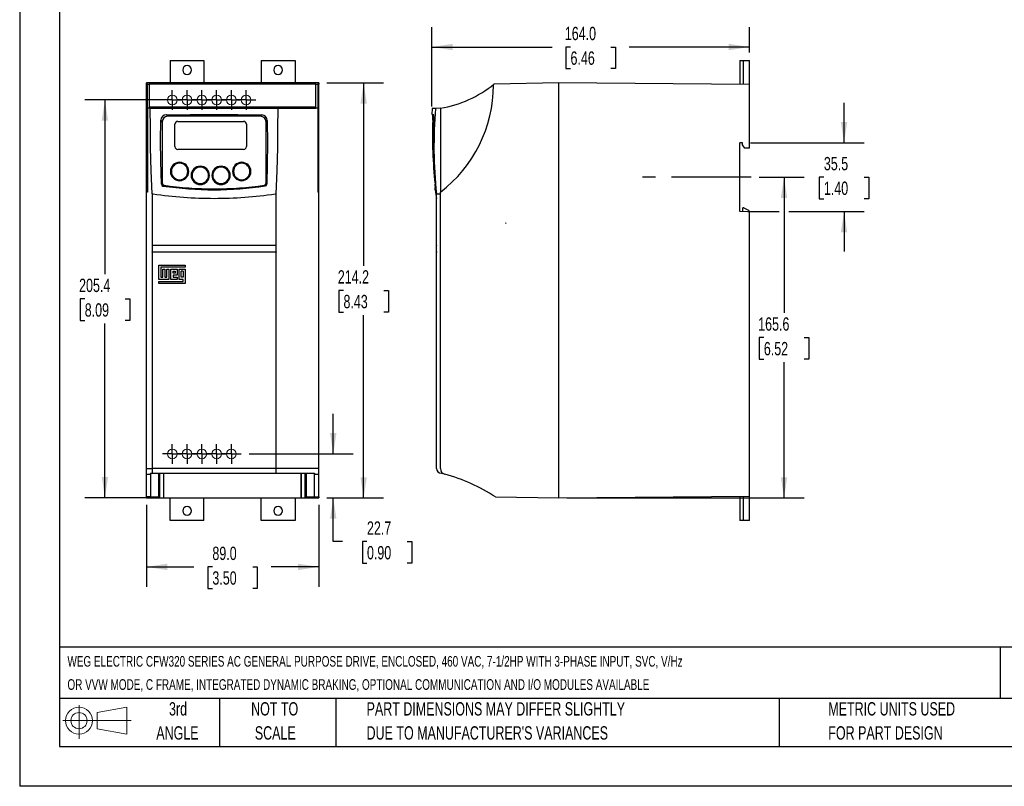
# Model space of a CAD drawing. Header units: millimetres. Extents: x 0 to 908, y 0 to 702.
# Tile 1 of 3: x 0 to 508, y 0 to 396. Entities that reach past the tile are written whole.
import ezdxf

# ---------------------------------------------------------------- set-up
doc = ezdxf.new("R2010")
doc.units = ezdxf.units.MM
doc.header["$LTSCALE"] = 3.25
doc.linetypes.add('CENTERX2', pattern=[20.32, 12.7, -2.54, 2.54, -2.54])
doc.layers.add('CENTER', color=40, linetype='CENTERX2')
doc.layers.add('SLD-DEFPOINTS', color=7, linetype='Continuous')
doc.layers.add('DIMENSIONS', color=140, linetype='Continuous', lineweight=25)
doc.layers.add('TEXT', color=140, linetype='Continuous', lineweight=25)
doc.styles.add('SLDTEXTSTYLE0', font='TXT', dxfattribs={"width": 0.7})
doc.dimstyles.new('SLDDIMSTYLE0', dxfattribs={"dimtxt": 7.013525, "dimasz": 10.7315, "dimexe": 0, "dimexo": 0.0625, "dimgap": 1.753381, "dimtad": 0, "dimtih": 1, "dimtoh": 1, "dimrnd": 1e-09, "dimzin": 12, "dimdsep": 46, "dimtxsty": 'SLDTEXTSTYLE0', "dimsah": 1, "dimcen": 0.09, "dimadec": 0, "dimazin": 3, "dimtfac": 1, "dimtmove": 0, "dimatfit": 0, "dimfxl": 0, "dimfrac": 2, "dimtolj": 1, "dimtzin": 12, "dimarcsym": 0})
doc.dimstyles.new('SLDDIMSTYLE1', dxfattribs={"dimtxt": 7.013525, "dimasz": 10.7315, "dimexe": 0, "dimexo": 0.0625, "dimgap": 1.753381, "dimtad": 0, "dimtih": 1, "dimtoh": 1, "dimrnd": 1e-09, "dimzin": 4, "dimdsep": 46, "dimtxsty": 'SLDTEXTSTYLE0', "dimsah": 1, "dimcen": 0.09, "dimadec": 0, "dimazin": 1, "dimtfac": 1, "dimtofl": 0, "dimtmove": 0, "dimatfit": 3, "dimfxl": 0, "dimfrac": 2, "dimtolj": 1, "dimtzin": 12, "dimarcsym": 0})
doc.dimstyles.new('SLDDIMSTYLE2', dxfattribs={"dimtxt": 7.013525, "dimasz": 10.7315, "dimexe": 0, "dimexo": 0.0625, "dimgap": 1.753381, "dimtad": 0, "dimtih": 1, "dimtoh": 1, "dimrnd": 1e-09, "dimzin": 12, "dimdsep": 46, "dimtxsty": 'SLDTEXTSTYLE0', "dimsah": 1, "dimcen": 0.09, "dimadec": 0, "dimazin": 3, "dimtfac": 1, "dimtofl": 0, "dimtmove": 0, "dimatfit": 3, "dimfxl": 0, "dimfrac": 2, "dimtolj": 1, "dimtzin": 12, "dimarcsym": 0})

# ---------------------------------------------------------------- blocks, each defined once
blk = doc.blocks.new('Block11')
at = {"color": 7, "linetype": 'Continuous', "lineweight": 18}
for p, q in [((8.41, 17.26), (8.41, 0)), ((17.81, 13.54), (33.07, 16.35)), ((33.07, 16.35), (33.07, 2.38)), ((17.81, 5.19), (17.81, 13.54)), ((0, 9.37), (35.34, 9.37)), ((17.81, 5.19), (33.07, 2.38))]:
    blk.add_line(p, q, dxfattribs=at)
for radius in [6.99, 4.18]:
    blk.add_circle((8.41, 9.37), radius, dxfattribs=at)
blk = doc.blocks.new('Block12')
at = {"layer": 'SLD-DEFPOINTS'}
blk.add_blockref('Block11', (0, 0), dxfattribs=at)
blk = doc.blocks.new('SW_NOTE_0')
at = {"layer": 'TEXT', "color": 0, "linetype": 'CENTERX2', "lineweight": 18, "attachment_point": 1, "style": 'SLDTEXTSTYLE0'}
for s, insert, char_height in [('WEG ELECTRIC CFW320 SERIES AC GENERAL PURPOSE DRIVE, ENCLOSED, 460 VAC, 7-1/2HP WITH 3-PHASE INPUT, SVC, V/Hz', (0, 7.07), 5.48683), ('OR VVW MODE, C FRAME, INTEGRATED DYNAMIC BRAKING, OPTIONAL COMMUNICATION AND I/O MODULES AVAILABLE', (0, -4.91), 5.4868)]:
    blk.add_mtext(s, dxfattribs=dict(at, insert=insert, char_height=char_height))
blk = doc.blocks.new('SW_NOTE_0_3')
at = {"layer": 'TEXT', "color": 0, "linetype": 'CENTERX2', "lineweight": 18, "char_height": 6.8792, "attachment_point": 1, "style": 'SLDTEXTSTYLE0'}
for s, insert in [('PART DIMENSIONS MAY DIFFER SLIGHTLY', (0, 8.87)), ("DUE TO MANUFACTURER'S VARIANCES", (0, -3.55))]:
    blk.add_mtext(s, dxfattribs=dict(at, insert=insert))
blk = doc.blocks.new('SW_NOTE_0_4')
at = {"layer": 'TEXT', "color": 0, "linetype": 'CENTERX2', "lineweight": 18, "char_height": 6.879, "attachment_point": 2, "style": 'SLDTEXTSTYLE0'}
for s, insert in [('NOT TO', (17.09, 8.87)), ('SCALE', (17.4, -3.55))]:
    blk.add_mtext(s, dxfattribs=dict(at, insert=insert))
blk = doc.blocks.new('SW_NOTE_0_5')
at = {"layer": 'TEXT', "color": 0, "linetype": 'CENTERX2', "lineweight": 18, "char_height": 6.879, "attachment_point": 2, "style": 'SLDTEXTSTYLE0'}
for s, insert in [('3rd', (7.52, 8.87)), ('ANGLE', (7.21, -3.55))]:
    blk.add_mtext(s, dxfattribs=dict(at, insert=insert))
blk = doc.blocks.new('SW_NOTE_0_6')
at = {"layer": 'TEXT', "color": 0, "linetype": 'CENTERX2', "lineweight": 18, "char_height": 6.8792, "attachment_point": 1, "style": 'SLDTEXTSTYLE0'}
for s, insert in [('METRIC UNITS USED', (0, 8.87)), ('FOR PART DESIGN', (0, -3.55))]:
    blk.add_mtext(s, dxfattribs=dict(at, insert=insert))
blk = doc.blocks.new('_D')
at = {"layer": 'DIMENSIONS'}
for p, q in [((161.92, 171.6), (161.92, 192.23)), ((118.47, 171.6), (172.24, 171.6)), ((158.56, 148.85), (172.24, 148.85)), ((161.92, 126.32), (161.92, 148.85)), ((166.67, 126.32), (161.92, 126.32)), ((179.32, 126.32), (176.96, 126.32)), ((176.96, 126.32), (176.96, 115.17)), ((200.16, 126.32), (202.51, 126.32)), ((202.51, 126.32), (202.51, 115.17)), ((176.96, 115.17), (179.32, 115.17)), ((202.51, 115.17), (200.16, 115.17))]:
    blk.add_line(p, q, dxfattribs=at)
for points in [[(161.92, 171.6), (163.57, 182.33), (160.27, 182.33)], [(161.92, 148.85), (160.27, 138.12), (163.57, 138.12)]]:
    blk.add_solid(points, dxfattribs=at)
at = {"layer": 'DIMENSIONS', "char_height": 6.879, "attachment_point": 1, "style": 'SLDTEXTSTYLE0'}
for s, insert in [('22.7', (179.32, 136.76)), ('0.90', (179.32, 124.04))]:
    blk.add_mtext(s, dxfattribs=dict(at, insert=insert))
blk = doc.blocks.new('_D_1')
at = {"layer": 'DIMENSIONS'}
for p, q in [((65.43, 145.24), (65.43, 102.94)), ((154.43, 145.24), (154.43, 102.94)), ((65.43, 113.26), (90, 113.26)), ((99.51, 113.26), (97.15, 113.26)), ((97.15, 113.26), (97.15, 102.12)), ((120.35, 113.26), (122.7, 113.26)), ((122.7, 113.26), (122.7, 102.12)), ((154.43, 113.26), (129.85, 113.26)), ((97.15, 102.12), (99.51, 102.12)), ((122.7, 102.12), (120.35, 102.12))]:
    blk.add_line(p, q, dxfattribs=at)
for points in [[(65.43, 113.26), (76.16, 111.61), (76.16, 114.91)], [(154.43, 113.26), (143.7, 114.91), (143.7, 111.61)]]:
    blk.add_solid(points, dxfattribs=at)
at = {"layer": 'DIMENSIONS', "char_height": 6.879, "attachment_point": 1, "style": 'SLDTEXTSTYLE0'}
for s, insert in [('89.0', (99.51, 123.7)), ('3.50', (99.51, 110.98))]:
    blk.add_mtext(s, dxfattribs=dict(at, insert=insert))
blk = doc.blocks.new('_D_2')
at = {"layer": 'DIMENSIONS'}
for p, q in [((158.56, 363.09), (187.94, 363.09)), ((177.62, 363.09), (177.62, 268.69)), ((167.2, 255.97), (164.85, 255.97)), ((164.85, 255.97), (164.85, 244.82)), ((188.04, 255.97), (190.4, 255.97)), ((190.4, 255.97), (190.4, 244.82)), ((164.85, 244.82), (167.2, 244.82)), ((190.4, 244.82), (188.04, 244.82)), ((177.62, 148.85), (177.62, 243.25)), ((158.56, 148.85), (187.94, 148.85))]:
    blk.add_line(p, q, dxfattribs=at)
for points in [[(177.62, 363.09), (175.97, 352.36), (179.27, 352.36)], [(177.62, 148.85), (179.27, 159.58), (175.97, 159.58)]]:
    blk.add_solid(points, dxfattribs=at)
at = {"layer": 'DIMENSIONS', "char_height": 6.879, "attachment_point": 1, "style": 'SLDTEXTSTYLE0'}
for s, insert in [('214.2', (164.28, 266.41)), ('8.43', (167.2, 253.69))]:
    blk.add_mtext(s, dxfattribs=dict(at, insert=insert))
blk = doc.blocks.new('_D_3')
at = {"layer": 'DIMENSIONS'}
for p, q in [((77.27, 354.3), (33.7, 354.3)), ((44.02, 354.3), (44.02, 264.32)), ((33.6, 251.61), (31.25, 251.61)), ((31.25, 251.61), (31.25, 240.46)), ((54.44, 251.61), (56.8, 251.61)), ((56.8, 251.61), (56.8, 240.46)), ((31.25, 240.46), (33.6, 240.46)), ((56.8, 240.46), (54.44, 240.46)), ((44.02, 148.92), (44.02, 238.89)), ((70.3, 148.92), (33.7, 148.92))]:
    blk.add_line(p, q, dxfattribs=at)
for points in [[(44.02, 354.3), (42.37, 343.56), (45.67, 343.56)], [(44.02, 148.92), (45.67, 159.65), (42.37, 159.65)]]:
    blk.add_solid(points, dxfattribs=at)
at = {"layer": 'DIMENSIONS', "char_height": 6.879, "attachment_point": 1, "style": 'SLDTEXTSTYLE0'}
for s, insert in [('205.4', (30.68, 262.04)), ('8.09', (33.6, 249.33))]:
    blk.add_mtext(s, dxfattribs=dict(at, insert=insert))
blk = doc.blocks.new('SW_CENTERMARKSYMBOL_0')
at = {"layer": 'CENTER', "color": 0}
for p, q in [((-2.54, 0), (-5.04, 0)), ((0, 0), (-2.54, 0)), ((0, 2.54), (0, 5.04)), ((0, 0), (0, 2.54)), ((0, 0), (0, -2.54)), ((0, 0), (2.54, 0)), ((2.54, 0), (5.04, 0)), ((0, -2.54), (0, -5.04))]:
    blk.add_line(p, q, dxfattribs=at)
blk = doc.blocks.new('SW_CENTERMARKSYMBOL_1')
at = {"layer": 'CENTER', "color": 0}
for p, q in [((-2.54, 0), (-5.04, 0)), ((0, 0), (-2.54, 0)), ((0, 2.54), (0, 5.04)), ((0, 0), (0, 2.54)), ((0, 0), (0, -2.54)), ((0, 0), (2.54, 0)), ((2.54, 0), (5.04, 0)), ((0, -2.54), (0, -5.04))]:
    blk.add_line(p, q, dxfattribs=at)
blk = doc.blocks.new('SW_CENTERMARKSYMBOL_2')
at = {"layer": 'CENTER', "color": 0}
for p, q in [((-2.54, 0), (-5.04, 0)), ((0, 0), (-2.54, 0)), ((0, 2.54), (0, 5.04)), ((0, 0), (0, 2.54)), ((0, 0), (0, -2.54)), ((0, 0), (2.54, 0)), ((2.54, 0), (5.04, 0)), ((0, -2.54), (0, -5.04))]:
    blk.add_line(p, q, dxfattribs=at)
blk = doc.blocks.new('SW_CENTERMARKSYMBOL_3')
at = {"layer": 'CENTER', "color": 0}
for p, q in [((-2.54, 0), (-5.04, 0)), ((0, 0), (-2.54, 0)), ((0, 2.54), (0, 5.04)), ((0, 0), (0, 2.54)), ((0, 0), (0, -2.54)), ((0, 0), (2.54, 0)), ((2.54, 0), (5.04, 0)), ((0, -2.54), (0, -5.04))]:
    blk.add_line(p, q, dxfattribs=at)
blk = doc.blocks.new('SW_CENTERMARKSYMBOL_4')
at = {"layer": 'CENTER', "color": 0}
for p, q in [((-2.54, 0), (-5.04, 0)), ((0, 0), (-2.54, 0)), ((0, 2.54), (0, 5.04)), ((0, 0), (0, 2.54)), ((0, 0), (0, -2.54)), ((0, 0), (2.54, 0)), ((2.54, 0), (5.04, 0)), ((0, -2.54), (0, -5.04))]:
    blk.add_line(p, q, dxfattribs=at)
blk = doc.blocks.new('SW_CENTERMARKSYMBOL_5')
at = {"layer": 'CENTER', "color": 0}
for p, q in [((-2.54, 0), (-5.04, 0)), ((0, 0), (-2.54, 0)), ((0, 2.54), (0, 5.04)), ((0, 0), (0, 2.54)), ((0, 0), (0, -2.54)), ((0, 0), (2.54, 0)), ((2.54, 0), (5.04, 0)), ((0, -2.54), (0, -5.04))]:
    blk.add_line(p, q, dxfattribs=at)
blk = doc.blocks.new('SW_CENTERMARKSYMBOL_6')
at = {"layer": 'CENTER', "color": 0}
for p, q in [((-2.54, 0), (-5.04, 0)), ((0, 0), (-2.54, 0)), ((0, 2.54), (0, 5.04)), ((0, 0), (0, 2.54)), ((0, 0), (0, -2.54)), ((0, 0), (2.54, 0)), ((2.54, 0), (5.04, 0)), ((0, -2.54), (0, -5.04))]:
    blk.add_line(p, q, dxfattribs=at)
blk = doc.blocks.new('SW_CENTERMARKSYMBOL_7')
at = {"layer": 'CENTER', "color": 0}
for p, q in [((-2.54, 0), (-5.04, 0)), ((0, 0), (-2.54, 0)), ((0, 2.54), (0, 5.04)), ((0, 0), (0, 2.54)), ((0, 0), (0, -2.54)), ((0, 0), (2.54, 0)), ((2.54, 0), (5.04, 0)), ((0, -2.54), (0, -5.04))]:
    blk.add_line(p, q, dxfattribs=at)
blk = doc.blocks.new('SW_CENTERMARKSYMBOL_8')
at = {"layer": 'CENTER', "color": 0}
for p, q in [((-2.54, 0), (-5.04, 0)), ((0, 0), (-2.54, 0)), ((0, 2.54), (0, 5.04)), ((0, 0), (0, 2.54)), ((0, 0), (0, -2.54)), ((0, 0), (2.54, 0)), ((2.54, 0), (5.04, 0)), ((0, -2.54), (0, -5.04))]:
    blk.add_line(p, q, dxfattribs=at)
blk = doc.blocks.new('SW_CENTERMARKSYMBOL_9')
at = {"layer": 'CENTER', "color": 0}
for p, q in [((-2.54, 0), (-5.04, 0)), ((0, 0), (-2.54, 0)), ((0, 2.54), (0, 5.04)), ((0, 0), (0, 2.54)), ((0, 0), (0, -2.54)), ((0, 0), (2.54, 0)), ((2.54, 0), (5.04, 0)), ((0, -2.54), (0, -5.04))]:
    blk.add_line(p, q, dxfattribs=at)
blk = doc.blocks.new('SW_CENTERMARKSYMBOL_10')
at = {"layer": 'CENTER', "color": 0}
for p, q in [((-2.54, 0), (-5.04, 0)), ((0, 0), (-2.54, 0)), ((0, 2.54), (0, 5.04)), ((0, 0), (0, 2.54)), ((0, 0), (0, -2.54)), ((0, 0), (2.54, 0)), ((2.54, 0), (5.04, 0)), ((0, -2.54), (0, -5.04))]:
    blk.add_line(p, q, dxfattribs=at)
blk = doc.blocks.new('_D_4')
at = {"layer": 'DIMENSIONS'}
for p, q in [((212.83, 350.95), (212.83, 391.95)), ((376.87, 378.86), (376.87, 391.95)), ((212.83, 381.63), (274.92, 381.63)), ((284.43, 381.63), (282.07, 381.63)), ((282.07, 381.63), (282.07, 370.48)), ((305.27, 381.63), (307.62, 381.63)), ((307.62, 381.63), (307.62, 370.48)), ((376.87, 381.63), (314.77, 381.63)), ((282.07, 370.48), (284.43, 370.48)), ((307.62, 370.48), (305.27, 370.48))]:
    blk.add_line(p, q, dxfattribs=at)
for points in [[(212.83, 381.63), (223.56, 379.98), (223.56, 383.28)], [(376.87, 381.63), (366.14, 383.28), (366.14, 379.98)]]:
    blk.add_solid(points, dxfattribs=at)
at = {"layer": 'DIMENSIONS', "char_height": 6.879, "attachment_point": 1, "style": 'SLDTEXTSTYLE0'}
for s, insert in [('164.0', (281.51, 392.06)), ('6.46', (284.43, 379.35))]:
    blk.add_mtext(s, dxfattribs=dict(at, insert=insert))
blk = doc.blocks.new('_D_5')
at = {"layer": 'DIMENSIONS'}
for p, q in [((425.69, 332.2), (425.69, 352.84)), ((377.3, 332.2), (436.01, 332.2)), ((415.27, 314.45), (412.91, 314.45)), ((412.91, 314.45), (412.91, 303.3)), ((436.11, 314.45), (438.47, 314.45)), ((438.47, 314.45), (438.47, 303.3)), ((412.91, 303.3), (415.27, 303.3)), ((438.47, 303.3), (436.11, 303.3)), ((376, 296.7), (392.21, 296.7)), ((397.17, 296.7), (436.01, 296.7)), ((425.69, 296.7), (425.69, 276.06))]:
    blk.add_line(p, q, dxfattribs=at)
for points in [[(425.69, 332.2), (427.34, 342.93), (424.04, 342.93)], [(425.69, 296.7), (424.04, 285.97), (427.34, 285.97)]]:
    blk.add_solid(points, dxfattribs=at)
at = {"layer": 'DIMENSIONS', "char_height": 6.879, "attachment_point": 1, "style": 'SLDTEXTSTYLE0'}
for s, insert in [('35.5', (415.27, 324.89)), ('1.40', (415.27, 312.17))]:
    blk.add_mtext(s, dxfattribs=dict(at, insert=insert))
blk = doc.blocks.new('_D_6')
at = {"layer": 'DIMENSIONS'}
for p, q in [((381.93, 314.45), (405.01, 314.45)), ((394.69, 314.45), (394.69, 244.37)), ((384.27, 231.65), (381.91, 231.65)), ((381.91, 231.65), (381.91, 220.5)), ((405.11, 231.65), (407.47, 231.65)), ((407.47, 231.65), (407.47, 220.5)), ((381.91, 220.5), (384.27, 220.5)), ((394.69, 148.85), (394.69, 218.93)), ((407.47, 220.5), (405.11, 220.5)), ((282.5, 148.85), (405.01, 148.85))]:
    blk.add_line(p, q, dxfattribs=at)
for points in [[(394.69, 314.45), (393.04, 303.72), (396.34, 303.72)], [(394.69, 148.85), (396.34, 159.58), (393.04, 159.58)]]:
    blk.add_solid(points, dxfattribs=at)
at = {"layer": 'DIMENSIONS', "char_height": 6.879, "attachment_point": 1, "style": 'SLDTEXTSTYLE0'}
for s, insert in [('165.6', (381.35, 242.09)), ('6.52', (384.27, 229.37))]:
    blk.add_mtext(s, dxfattribs=dict(at, insert=insert))

msp = doc.modelspace()

# ---------------------------------------------------------------- linework, layer by layer
at = {"color": 7, "linetype": 'Continuous'}
for p in [(0.008, 701.684), (908.058, 0.009)]:
    msp.add_line(p, (0.008, 0.009), dxfattribs=at)
for p, q in [((77.679, 374.728), (77.679, 363.088)), ((77.679, 374.728), (95.179, 374.728)), ((95.179, 374.728), (95.179, 363.088)), ((124.679, 374.728), (124.679, 363.088)), ((124.679, 374.728), (142.179, 374.728)), ((142.179, 374.728), (142.179, 363.088)), ((371.871, 374.728), (371.871, 362.272)), ((371.871, 374.728), (373.721, 374.728)), ((373.721, 362.256), (373.721, 374.728)), ((373.721, 374.728), (376.871, 374.728)), ((376.871, 362.228), (376.871, 374.728)), ((154.429, 363.088), (65.429, 363.088)), ((65.429, 362.504), (65.429, 363.088)), ((65.929, 362.504), (65.429, 362.504)), ((65.429, 361.95), (65.429, 362.504)), ((65.929, 361.95), (65.429, 361.95)), ((65.429, 306.749), (65.429, 361.95)), ((65.929, 362.504), (66.929, 362.504)), ((65.929, 349.99), (65.929, 362.504)), ((66.929, 362.504), (66.929, 349.99)), ((152.929, 362.504), (66.929, 362.504)), ((152.929, 349.99), (152.929, 362.504)), ((152.929, 362.504), (153.929, 362.504)), ((153.929, 362.504), (153.929, 349.99)), ((154.429, 362.504), (153.929, 362.504)), ((154.429, 361.95), (153.929, 361.95)), ((154.429, 363.088), (154.429, 362.504)), ((154.429, 361.95), (154.429, 362.504)), ((154.429, 306.749), (154.429, 361.95)), ((244.674, 361.95), (244.917, 362.504)), ((278.369, 363.088), (244.917, 362.504)), ((278.369, 148.849), (278.369, 363.088)), ((376.871, 362.228), (278.369, 363.088)), ((376.871, 329.345), (376.871, 362.228)), ((66.929, 349.99), (65.929, 349.99)), ((65.929, 349.99), (65.929, 306.749)), ((152.929, 350.576), (66.929, 350.576)), ((67.429, 349.99), (66.929, 349.99)), ((67.429, 349.902), (67.429, 349.99)), ((76.526, 345.902), (75.721, 346.707)), ((124.331, 345.902), (76.526, 345.902)), ((124.331, 345.902), (124.979, 346.55)), ((133.429, 349.99), (152.929, 349.99)), ((133.429, 349.99), (133.429, 349.924)), ((153.929, 349.99), (152.929, 349.99)), ((153.929, 349.99), (153.929, 306.749)), ((212.952, 349.877), (212.847, 346.814)), ((213.849, 346.55), (212.856, 346.816)), ((214.777, 349.924), (212.969, 349.877)), ((217.269, 349.99), (214.777, 349.924)), ((217.269, 349.99), (217.269, 306.749)), ((73.629, 343.004), (72.829, 343.804)), ((73.629, 343.004), (73.629, 311.236)), ((80.119, 330.243), (80.119, 341.743)), ((81.619, 343.243), (115.619, 343.243)), ((117.119, 341.743), (117.119, 330.243)), ((127.229, 343.004), (127.863, 343.639)), ((127.229, 311.236), (127.229, 343.004)), ((213.901, 343.639), (213.284, 343.804)), ((373.171, 332.201), (371.871, 332.201)), ((371.871, 296.701), (371.871, 332.201)), ((373.171, 331.201), (373.171, 332.201)), ((374.471, 329.345), (373.171, 331.201)), ((115.619, 328.743), (81.619, 328.743)), ((376.871, 329.345), (374.471, 329.345)), ((82.569, 321.632), (82.569, 322.132)), ((114.669, 321.632), (114.669, 322.132)), ((93.269, 319.632), (93.269, 320.132)), ((103.969, 319.632), (103.969, 320.132)), ((73.629, 311.236), (73.152, 310.824)), ((74, 309.888), (74.455, 310.28)), ((82.569, 312.632), (82.569, 313.132)), ((93.269, 310.632), (93.269, 311.132)), ((103.969, 310.632), (103.969, 311.132)), ((114.669, 312.632), (114.669, 313.132)), ((126.834, 309.908), (126.402, 310.28)), ((127.678, 310.847), (127.229, 311.236)), ((214.591, 310.847), (214.489, 310.824)), ((65.929, 306.749), (65.429, 306.749)), ((65.429, 163.979), (65.429, 306.749)), ((68.385, 305.828), (68.929, 305.828)), ((68.385, 305.828), (68.385, 279.388)), ((100.429, 308.402), (100.429, 307.949)), ((131.929, 305.828), (132.472, 305.828)), ((132.472, 279.388), (132.472, 305.828)), ((154.429, 306.749), (153.929, 306.749)), ((154.429, 163.979), (154.429, 306.749)), ((214.578, 307.949), (214.576, 307.976)), ((215.169, 305.828), (215.177, 305.828)), ((215.177, 305.828), (215.269, 305.828)), ((215.269, 305.828), (217.269, 305.828)), ((215.269, 279.388), (215.269, 305.828)), ((217.269, 163.979), (217.269, 306.749)), ((215.169, 303.524), (215.269, 303.524)), ((376.871, 296.614), (371.871, 296.701)), ((373.373, 296.675), (373.373, 298.576)), ((373.893, 298.576), (373.373, 298.576)), ((373.893, 298.576), (376.295, 297.456)), ((376.871, 149.709), (376.871, 296.614)), ((68.385, 279.388), (132.472, 279.388)), ((68.385, 279.388), (68.385, 279.188)), ((132.472, 279.188), (68.385, 279.188)), ((68.385, 279.188), (68.385, 275.888)), ((68.385, 275.888), (132.472, 275.888)), ((68.385, 275.788), (68.385, 275.888)), ((132.472, 275.788), (68.385, 275.788)), ((68.385, 275.788), (68.385, 164.145)), ((132.472, 279.188), (132.472, 279.388)), ((132.472, 275.888), (132.472, 279.188)), ((132.472, 275.888), (132.472, 275.788)), ((132.472, 164.145), (132.472, 275.788)), ((215.369, 279.388), (215.269, 279.388)), ((215.269, 275.888), (215.269, 279.188)), ((215.269, 279.188), (215.369, 279.188)), ((215.369, 275.888), (215.269, 275.888)), ((215.269, 164.145), (215.269, 275.788)), ((215.269, 275.788), (215.369, 275.788)), ((215.369, 279.188), (215.369, 279.388)), ((215.369, 275.888), (215.369, 275.788)), ((71.809, 269.088), (85.511, 269.088)), ((71.809, 261.71), (71.809, 269.088)), ((72.863, 268.034), (72.863, 262.764)), ((85.511, 268.034), (72.863, 268.034)), ((73.917, 266.98), (74.971, 266.98)), ((73.917, 262.764), (73.917, 266.98)), ((74.971, 266.98), (74.971, 262.764)), ((76.025, 266.98), (77.079, 266.98)), ((76.025, 262.764), (76.025, 266.98)), ((77.079, 266.98), (77.079, 261.71)), ((78.133, 266.98), (81.295, 266.98)), ((78.133, 261.71), (78.133, 266.98)), ((79.187, 264.872), (79.187, 265.926)), ((79.187, 265.926), (80.241, 265.926)), ((80.241, 264.872), (79.187, 264.872)), ((80.241, 265.926), (80.241, 264.872)), ((81.295, 266.98), (81.295, 263.818)), ((82.349, 266.98), (85.511, 266.98)), ((82.349, 261.71), (82.349, 266.98)), ((84.457, 265.926), (83.403, 265.926)), ((83.403, 262.764), (83.403, 265.926)), ((84.457, 265.926), (84.457, 262.764)), ((85.511, 269.088), (85.511, 268.034)), ((85.511, 266.98), (85.511, 259.602)), ((77.079, 261.71), (71.809, 261.71)), ((71.809, 260.656), (84.457, 260.656)), ((71.809, 259.602), (71.809, 260.656)), ((85.511, 259.602), (71.809, 259.602)), ((72.863, 262.764), (73.917, 262.764)), ((74.971, 262.764), (76.025, 262.764)), ((81.295, 261.71), (78.133, 261.71)), ((79.187, 263.818), (79.187, 262.764)), ((81.295, 263.818), (79.187, 263.818)), ((79.187, 262.764), (81.295, 262.764)), ((81.295, 262.764), (81.295, 261.71)), ((84.457, 261.71), (82.349, 261.71)), ((84.457, 262.764), (83.403, 262.764)), ((84.457, 260.656), (84.457, 261.71)), ((65.429, 163.979), (68.385, 163.979)), ((65.429, 161.081), (65.429, 163.979)), ((132.472, 164.145), (68.385, 164.145)), ((68.385, 164.145), (68.385, 161.645)), ((132.472, 161.645), (132.472, 164.145)), ((154.429, 163.979), (132.472, 163.979)), ((154.429, 161.081), (154.429, 163.979)), ((65.429, 161.081), (67.629, 161.081)), ((65.429, 149.365), (65.429, 161.081)), ((67.629, 161.645), (68.385, 161.645)), ((67.629, 161.645), (67.629, 161.081)), ((67.629, 161.081), (67.629, 149.365)), ((68.385, 161.645), (132.472, 161.645)), ((71.812, 149.365), (71.804, 161.645)), ((72.454, 148.978), (72.454, 161.645)), ((74.368, 148.953), (74.368, 161.645)), ((74.429, 148.916), (74.429, 161.645)), ((132.472, 161.645), (152.229, 161.645)), ((145.429, 148.916), (145.429, 161.645)), ((145.49, 148.953), (145.49, 161.645)), ((147.403, 148.978), (147.403, 161.645)), ((148.046, 149.365), (148.053, 161.645)), ((152.229, 161.645), (152.229, 161.081)), ((152.229, 161.081), (154.429, 161.081)), ((152.229, 149.365), (152.229, 161.081)), ((154.429, 149.365), (154.429, 161.081)), ((217.769, 161.645), (218.385, 161.645)), ((67.629, 149.365), (65.429, 149.365)), ((65.429, 148.849), (65.429, 149.365)), ((65.429, 148.849), (154.429, 148.849)), ((67.629, 149.365), (71.812, 149.365)), ((71.812, 149.365), (72.454, 148.978)), ((72.454, 148.978), (74.368, 148.953)), ((74.368, 148.953), (74.429, 148.916)), ((74.429, 148.916), (145.429, 148.916)), ((77.679, 137.209), (77.679, 148.849)), ((95.179, 137.209), (95.179, 148.849)), ((124.679, 137.209), (124.679, 148.849)), ((142.179, 148.849), (142.179, 137.209)), ((145.429, 148.916), (145.49, 148.953)), ((145.49, 148.953), (147.403, 148.978)), ((147.403, 148.978), (148.046, 149.365)), ((148.046, 149.365), (152.229, 149.365)), ((152.229, 149.365), (154.429, 149.365)), ((154.429, 149.365), (154.429, 148.849)), ((245.665, 149.365), (278.369, 148.849)), ((278.369, 148.849), (376.871, 149.709)), ((371.871, 149.665), (371.871, 137.209)), ((373.721, 137.209), (373.721, 149.681)), ((376.871, 137.209), (376.871, 149.709)), ((95.179, 137.209), (77.679, 137.209)), ((142.179, 137.209), (124.679, 137.209)), ((373.721, 137.209), (371.871, 137.209)), ((376.871, 137.209), (373.721, 137.209))]:
    msp.add_line(p, q)
at = {"color": 179, "linetype": 'Continuous', "lineweight": 18}
for p, q in [((212.825, 346.825), (213.849, 346.55)), ((373.171, 332.201), (371.871, 332.201)), ((371.871, 332.201), (373.171, 332.201)), ((373.373, 296.701), (371.871, 296.701))]:
    msp.add_line(p, q, dxfattribs=at)
at = {"flags": 128}
for points in [[(133.429, 349.924), (121.492, 349.899), (109.521, 349.883), (99.013, 349.877), (88.495, 349.878), (77.959, 349.886), (67.429, 349.902)], [(68.385, 305.828), (67.938, 317.738), (67.63, 329.699), (67.479, 339.795), (67.429, 349.902)], [(75.721, 346.707), (88.01, 346.809), (100.317, 346.816), (112.65, 346.73), (124.979, 346.55)], [(132.472, 305.828), (132.919, 317.761), (133.228, 329.731), (133.378, 339.827), (133.429, 349.924)], [(73.152, 310.824), (72.888, 322.759), (72.794, 333.267), (72.829, 343.804)], [(127.863, 343.639), (127.935, 331.664), (127.868, 321.255), (127.678, 310.847)], [(214.578, 307.976), (214.758, 306.527), (215.171, 303.523)], [(215.169, 303.524), (215.169, 303.668), (215.169, 304.098), (215.169, 304.819), (215.169, 305.828)]]:
    msp.add_lwpolyline(points, dxfattribs=at)
at = {"color": 179, "linetype": 'Continuous', "lineweight": 18}
for centre in [(78.819, 354.296), (86.439, 354.296), (94.059, 354.296), (101.679, 354.296), (109.299, 354.296), (116.919, 354.296), (78.819, 171.596), (86.439, 171.596), (94.059, 171.596), (101.679, 171.596), (109.299, 171.596)]:
    msp.add_circle(centre, 2.5, dxfattribs=at)
for centre, radius, start, end in [((86.429, 369.769), 2.25, 90, 270), ((86.429, 369.769), 2.25, 270, 90), ((133.429, 369.769), 2.25, 90, 270), ((133.429, 369.769), 2.25, 270, 90), ((207.156, 409.131), 60, 279.70353, 309.00255), ((174.835, 362.218), 69.839, 307.41588, 359.78034), ((75.741, 343.795), 2.912, 90.38215, 179.83285), ((124.932, 343.62), 2.931, 0.37143, 89.07396), ((199.367, 345.158), 13.983, 354.44142, 6.35945), ((200.941, 344.862), 13.018, 354.60753, 7.45214), ((446.482, 329.976), 232.562, 175.07929, 185.96), ((81.619, 341.743), 1.5, 90, 180), ((115.619, 341.743), 1.5, 0, 90), ((443.607, 335.706), 230.465, 177.98632, 186.19805), ((452.829, 332.262), 239.198, 177.27399, 185.13655), ((81.619, 330.243), 1.5, 180, 270), ((115.619, 330.243), 1.5, 270, 0), ((82.569, 317.382), 4.75, 90, 270), ((82.569, 317.382), 4.25, 90, 270), ((82.569, 317.382), 4.75, 270, 90), ((82.569, 317.382), 4.25, 270, 90), ((114.669, 317.382), 4.75, 90, 270), ((114.669, 317.382), 4.25, 90, 270), ((114.669, 317.382), 4.75, 270, 90), ((114.669, 317.382), 4.25, 270, 90), ((93.269, 315.382), 4.75, 90, 270), ((93.269, 315.382), 4.25, 90, 270), ((93.269, 315.382), 4.75, 270, 90), ((93.269, 315.382), 4.25, 270, 90), ((103.969, 315.382), 4.75, 90, 270), ((103.969, 315.382), 4.25, 90, 270), ((103.969, 315.382), 4.75, 270, 90), ((103.969, 315.382), 4.25, 270, 90), ((74.13, 310.859), 0.979, 182.07927, 262.35981), ((74.589, 311.231), 0.96, 179.69793, 262.03155), ((100.429, 488.962), 180.56, 261.72948, 270), ((100.429, 488.962), 180.56, 270, 278.27052), ((126.268, 311.231), 0.96, 277.96844, 0.30208), ((126.698, 310.879), 0.98, 277.97397, 358.15507), ((196.467, 308.651), 18.153, 3.90722, 6.87238), ((200.997, 309.357), 13.675, 2.30942, 6.25683), ((100.43, 520.04), 216.516, 261.63428, 269.99969), ((100.354, 487.959), 180.01, 261.58167, 270.02385), ((100.377, 487.604), 179.655, 270.01657, 278.46873), ((100.427, 520.04), 216.516, 270.00031, 278.36572), ((284.934, 308.723), 70.367, 179.05081, 180.53332), ((152.914, 311.547), 61.769, 356.66043, 358.47916), ((375.873, 296.549), 1, 3.71699, 65), ((217.769, 164.145), 2.5, 180, 270), ((220.269, 163.979), 3, 180, 255.04857), ((196.275, 74.128), 90, 56.71684, 75.04857), ((86.429, 142.169), 2.25, 90, 270), ((86.429, 142.169), 2.25, 270, 90), ((133.429, 142.169), 2.25, 90, 270), ((133.429, 142.169), 2.25, 270, 90)]:
    msp.add_arc(centre, radius, start, end)
msp.add_arc((375.873, 296.549), 1, 3.71699, 65, dxfattribs=at)
for centre, major_axis in [((76.734, 342.796), (-2.269, 2.269)), ((124.123, 342.796), (2.269, 2.269))]:
    msp.add_ellipse(centre, major_axis=major_axis, ratio=0.9351131, start_param=5.5313059, end_param=7.0350647)
msp.add_open_spline([(250.951, 290.901), (250.951, 290.896), (250.951, 290.887), (250.951, 290.873), (250.954, 290.839), (250.963, 290.796), (250.984, 290.748), (251.008, 290.71), (251.04, 290.672), (251.078, 290.64), (251.117, 290.618), (251.144, 290.607), (251.158, 290.602), (251.16, 290.601), (251.162, 290.601), (251.165, 290.6), (251.166, 290.6), (251.167, 290.599), (251.167, 290.599), (251.168, 290.599), (251.168, 290.599), (251.169, 290.599), (251.17, 290.599), (251.171, 290.598), (251.172, 290.598), (251.173, 290.598), (251.173, 290.598), (251.173, 290.598)], degree=3, knots=[0, 0, 0, 0, 0.031157, 0.0616635, 0.0914447, 0.2513634, 0.3389411, 0.4301017, 0.5424539, 0.6557537, 0.7496797, 0.8337474, 0.84171, 0.8456822, 0.84971, 0.8552059, 0.8616048, 0.8626155, 0.8644851, 0.8673693, 0.8712876, 0.8822525, 0.8974046, 0.919859, 0.963827, 0.9812273, 1, 1, 1, 1], dxfattribs=at)
at = {"layer": 'CENTER'}
msp.add_line((377.798, 314.451), (321.578, 314.451), dxfattribs=at)
at = {"layer": 'TEXT'}
for p, q in [((20.637, 681.037), (20.637, 20.637)), ((887.412, 71.91), (20.637, 71.91)), ((506.216, 71.91), (506.216, 45.402)), ((887.412, 45.402), (20.637, 45.402)), ((103.187, 45.402), (103.187, 20.637)), ((163.188, 45.402), (163.188, 20.637)), ((392.101, 45.402), (392.101, 20.637)), ((20.637, 20.637), (887.412, 20.637))]:
    msp.add_line(p, q, dxfattribs=at)

# ---------------------------------------------------------------- block references
at = {"layer": 'CENTER'}
for name, p in [('SW_CENTERMARKSYMBOL_8', (78.819, 354.296)), ('SW_CENTERMARKSYMBOL_2', (86.439, 354.296)), ('SW_CENTERMARKSYMBOL_1', (94.059, 354.296)), ('SW_CENTERMARKSYMBOL_0', (101.679, 354.296)), ('SW_CENTERMARKSYMBOL_9', (109.299, 354.296)), ('SW_CENTERMARKSYMBOL_10', (116.919, 354.296)), ('SW_CENTERMARKSYMBOL_7', (78.819, 171.596)), ('SW_CENTERMARKSYMBOL_6', (86.439, 171.596)), ('SW_CENTERMARKSYMBOL_5', (94.059, 171.596)), ('SW_CENTERMARKSYMBOL_4', (101.679, 171.596)), ('SW_CENTERMARKSYMBOL_3', (109.299, 171.596))]:
    msp.add_blockref(name, p, dxfattribs=at)
at = {"layer": 'SLD-DEFPOINTS'}
msp.add_blockref('Block12', (22.223, 24.55), dxfattribs=at)
at = {"layer": 'TEXT', "linetype": 'CENTERX2', "lineweight": 18}
for name, p in [('SW_NOTE_0', (24.662, 60.202)), ('SW_NOTE_0_5', (74.254, 34.565)), ('SW_NOTE_0_4', (114.586, 34.565)), ('SW_NOTE_0_3', (179.138, 34.565)), ('SW_NOTE_0_6', (417.555, 34.565))]:
    msp.add_blockref(name, p, dxfattribs=at)

# ---------------------------------------------------------------- dimensions: what is measured, and where the dimension line sits
at = {"layer": 'DIMENSIONS'}
for base, p1, p2, picture, middle in [((376.871, 381.626), (212.825, 346.825), (376.871, 374.728), '_D_4', (294.848, 381.626)), ((154.429, 113.262), (65.429, 149.365), (154.429, 149.365), '_D_1', (109.929, 113.262))]:
    dim = msp.add_linear_dim(base=base, p1=p1, p2=p2, dimstyle='SLDDIMSTYLE1', dxfattribs=at)
    dim.commit()
    dim.dimension.update_dxf_attribs({"geometry": picture, "text_midpoint": middle, "dimtype": 160})
for base, p1, p2, dimstyle, picture, middle in [((177.622, 363.088), (154.429, 148.849), (154.429, 363.088), 'SLDDIMSTYLE2', '_D_2', (177.622, 255.969)), ((44.022, 148.916), (81.399, 354.296), (74.429, 148.916), 'SLDDIMSTYLE2', '_D_3', (44.022, 251.606)), ((425.689, 296.701), (373.171, 332.201), (371.871, 296.701), 'SLDDIMSTYLE0', '_D_5', (425.689, 314.451)), ((394.69, 148.849), (377.798, 314.451), (278.369, 148.849), 'SLDDIMSTYLE2', '_D_6', (394.69, 231.65)), ((161.919, 148.849), (114.339, 171.596), (154.429, 148.849), 'SLDDIMSTYLE0', '_D', (161.919, 126.321))]:
    dim = msp.add_linear_dim(base=base, p1=p1, p2=p2, angle=90, dimstyle=dimstyle, dxfattribs=at)
    dim.commit()
    dim.dimension.update_dxf_attribs({"geometry": picture, "text_midpoint": middle, "dimtype": 160})

doc.saveas('drawing.dxf')
